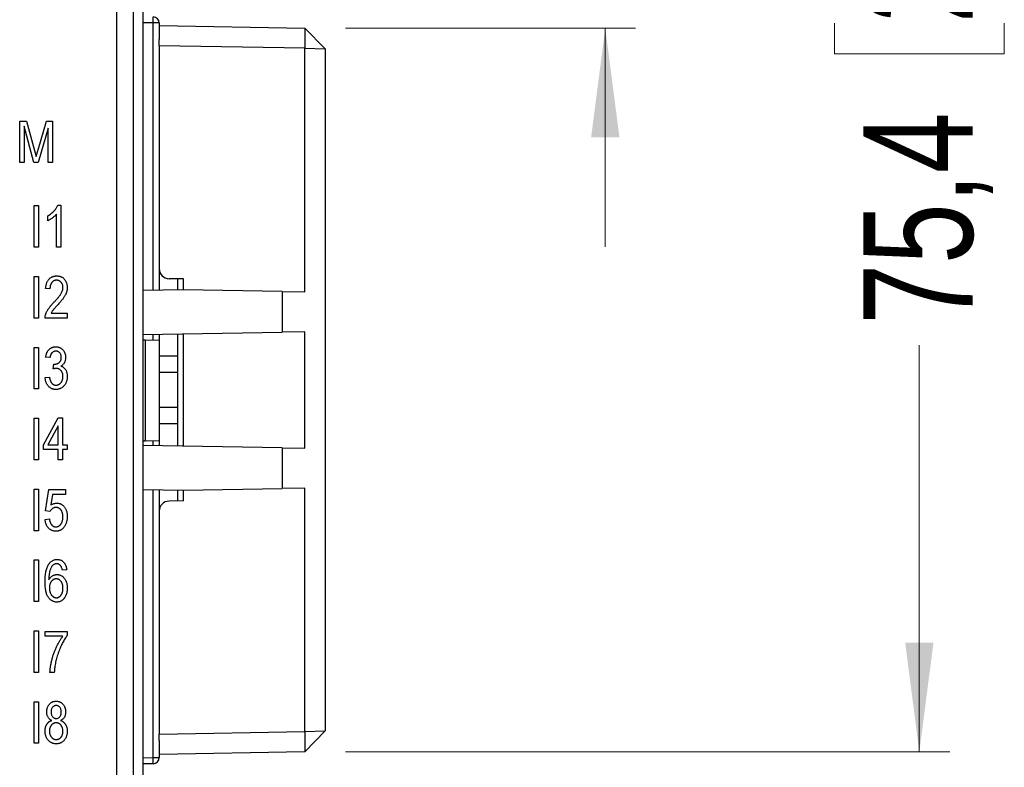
# Model space of a CAD drawing. Header units: millimetres. Extents: x 0 to 840, y 0 to 594.
# Tile 46 of 77: x 387 to 436, y 285 to 322. Entities that reach past the tile are written whole.
import ezdxf

# ---------------------------------------------------------------- set-up
doc = ezdxf.new("R2010")
doc.units = ezdxf.units.MM
doc.header["$LTSCALE"] = 2
doc.linetypes.add('SLD-Sólida', pattern=[0])
doc.styles.add('SLDTEXTSTYLE2', font='ARIALN.TTF', dxfattribs={"width": 0.87})
doc.dimstyles.new('SLDDIMSTYLE0', dxfattribs={"dimtxt": 5.4, "dimasz": 5.4, "dimexe": 0, "dimexo": 0.0625, "dimgap": 1.35, "dimtad": 0, "dimdec": 1, "dimrnd": 1e-09, "dimzin": 12, "dimdsep": 46, "dimtxsty": 'SLDTEXTSTYLE2', "dimsah": 1, "dimcen": 0.09, "dimadec": 0, "dimazin": 3, "dimtfac": 1, "dimtdec": 3, "dimtofl": 0, "dimtmove": 0, "dimatfit": 3, "dimfxl": 1, "dimfrac": 2, "dimtolj": 1, "dimtzin": 12, "dimarcsym": 0})
doc.dimstyles.new('SLDDIMSTYLE1', dxfattribs={"dimtxt": 5.4, "dimasz": 5.4, "dimexe": 0, "dimexo": 0.0625, "dimgap": 1.35, "dimtad": 0, "dimdec": 1, "dimrnd": 1e-09, "dimzin": 12, "dimdsep": 46, "dimtxsty": 'SLDTEXTSTYLE2', "dimsah": 1, "dimcen": 0.09, "dimadec": 0, "dimazin": 3, "dimtfac": 1, "dimtdec": 3, "dimtmove": 0, "dimatfit": 0, "dimfxl": 1, "dimfrac": 2, "dimtolj": 1, "dimtzin": 12, "dimarcsym": 0})

# ---------------------------------------------------------------- blocks, each defined once
blk = doc.blocks.new('_D_2')
at = {"color": 7, "linetype": 'SLD-Sólida', "lineweight": 18}
for p, q in [((416.321, 361.253), (416.321, 372.053)), ((391.603, 361.253), (417.821, 361.253)), ((412.121, 354.982), (412.121, 356.504)), ((412.121, 356.504), (420.521, 356.504)), ((420.521, 356.504), (420.521, 354.982)), ((412.121, 339.757), (412.121, 338.236)), ((420.521, 338.236), (420.521, 339.757)), ((412.121, 338.236), (420.521, 338.236)), ((403.475, 321.644), (417.821, 321.644)), ((416.321, 321.644), (416.321, 310.844))]:
    blk.add_line(p, q, dxfattribs=at)
for points in [[(416.321, 361.253), (417.021, 366.653), (415.621, 366.653)], [(416.321, 321.644), (415.621, 316.244), (417.021, 316.244)]]:
    blk.add_solid(points, dxfattribs=at)
at = {"color": 7, "linetype": 'SLD-Sólida', "lineweight": 18, "char_height": 5.4, "attachment_point": 1, "rotation": 90, "style": 'SLDTEXTSTYLE2'}
for s, insert in [('1,559', (413.56, 339.757)), ('39,6', (413.56, 324.872))]:
    blk.add_mtext(s, dxfattribs=dict(at, insert=insert))
blk = doc.blocks.new('_D_3')
at = {"color": 7, "linetype": 'SLD-Sólida', "lineweight": 18}
for p, q in [((391.603, 361.253), (433.342, 361.253)), ((431.842, 361.253), (431.842, 341.165)), ((427.642, 337.108), (427.642, 338.63)), ((427.642, 338.63), (436.042, 338.63)), ((436.042, 338.63), (436.042, 337.108)), ((427.642, 321.883), (427.642, 320.362)), ((436.042, 320.362), (436.042, 321.883)), ((427.642, 320.362), (436.042, 320.362)), ((431.842, 285.896), (431.842, 305.984)), ((403.475, 285.896), (433.342, 285.896))]:
    blk.add_line(p, q, dxfattribs=at)
for points in [[(431.842, 361.253), (431.142, 355.853), (432.542, 355.853)], [(431.842, 285.896), (432.542, 291.296), (431.142, 291.296)]]:
    blk.add_solid(points, dxfattribs=at)
at = {"color": 7, "linetype": 'SLD-Sólida', "lineweight": 18, "char_height": 5.4, "attachment_point": 1, "rotation": 90, "style": 'SLDTEXTSTYLE2'}
for s, insert in [('2,967', (429.081, 321.883)), ('75,4', (429.081, 306.998))]:
    blk.add_mtext(s, dxfattribs=dict(at, insert=insert))

msp = doc.modelspace()

# ---------------------------------------------------------------- linework, layer by layer
at = {"color": 7, "linetype": 'SLD-Sólida', "lineweight": 25}
for p, q in [((392.174, 248.372), (392.174, 359.134)), ((393.474, 359.22), (393.474, 248.286)), ((392.999, 248.483), (392.999, 359.023)), ((393.98, 321.894), (393.474, 321.903)), ((394.274, 321.894), (393.98, 321.894)), ((394.274, 321.894), (394.274, 321.078)), ((394.274, 321.77), (401.475, 321.644)), ((401.475, 321.644), (401.475, 320.644)), ((401.475, 321.644), (402.474, 320.609)), ((394.274, 320.77), (394.274, 321.078)), ((401.475, 320.644), (394.274, 320.77)), ((394.274, 320.77), (394.274, 309.761)), ((401.475, 308.615), (401.475, 320.644)), ((401.475, 320.644), (402.474, 320.609)), ((402.474, 320.609), (402.474, 286.931)), ((387.38, 314.996), (387.38, 317.05)), ((387.38, 317.05), (387.714, 317.05)), ((387.714, 317.05), (388.114, 315.595)), ((388.287, 315.621), (388.706, 317.05)), ((388.706, 317.05), (389.008, 317.05)), ((389.008, 317.05), (389.008, 314.996)), ((388.083, 314.996), (387.594, 316.789)), ((387.594, 316.789), (387.594, 314.996)), ((388.794, 316.692), (388.301, 314.996)), ((388.794, 314.996), (388.794, 316.692)), ((388.114, 315.595), (388.194, 315.291)), ((387.594, 314.996), (387.38, 314.996)), ((388.301, 314.996), (388.083, 314.996)), ((389.008, 314.996), (388.794, 314.996)), ((389.272, 312.901), (389.41, 312.901)), ((389.41, 312.901), (389.41, 310.82)), ((388.103, 310.82), (388.103, 312.874)), ((388.103, 312.874), (388.316, 312.874)), ((388.316, 312.874), (388.316, 310.82)), ((389.197, 310.82), (389.197, 312.447)), ((388.77, 312.127), (388.77, 312.367)), ((388.316, 310.82), (388.103, 310.82)), ((389.41, 310.82), (389.197, 310.82)), ((394.274, 309.761), (394.274, 308.699)), ((394.277, 309.714), (394.274, 309.714)), ((388.103, 307.32), (388.103, 309.374)), ((388.103, 309.374), (388.316, 309.374)), ((388.316, 309.374), (388.316, 307.32)), ((395.474, 309.249), (394.766, 309.261)), ((395.188, 308.715), (395.188, 309.254)), ((395.474, 308.72), (395.474, 309.249)), ((388.877, 308.761), (388.663, 308.787)), ((395.474, 308.72), (393.474, 308.685)), ((400.345, 308.635), (395.474, 308.72)), ((400.345, 308.635), (400.345, 306.626)), ((400.345, 308.635), (401.475, 308.615)), ((388.93, 307.56), (389.731, 307.56)), ((389.731, 307.56), (389.731, 307.32)), ((388.316, 307.32), (388.103, 307.32)), ((389.731, 307.32), (388.637, 307.32)), ((393.474, 306.506), (400.345, 306.626)), ((401.475, 306.646), (400.345, 306.626)), ((401.475, 300.894), (401.475, 306.646)), ((393.474, 306.245), (393.584, 306.243)), ((393.584, 306.243), (393.584, 301.263)), ((393.584, 306.243), (394.274, 306.231)), ((394.274, 306.52), (394.274, 306.231)), ((394.274, 306.231), (394.274, 301.275)), ((395.188, 301.004), (395.188, 306.536)), ((395.474, 300.999), (395.474, 306.541)), ((388.103, 305.874), (388.316, 305.874)), ((388.103, 303.82), (388.103, 305.874)), ((388.316, 305.874), (388.316, 303.82)), ((388.877, 305.367), (388.663, 305.394)), ((395.188, 305.446), (394.274, 305.446)), ((389.037, 304.805), (389.064, 305.047)), ((389.064, 305.047), (389.096, 305.044)), ((395.188, 304.634), (394.274, 304.634)), ((388.637, 304.38), (388.85, 304.407)), ((388.316, 303.82), (388.103, 303.82)), ((395.188, 302.906), (394.274, 302.906)), ((388.103, 302.374), (388.316, 302.374)), ((388.103, 300.32), (388.103, 302.374)), ((388.316, 302.374), (388.316, 300.32)), ((388.557, 301.067), (389.289, 302.401)), ((389.289, 302.401), (389.49, 302.401)), ((389.49, 302.401), (389.49, 301.067)), ((389.277, 301.995), (388.767, 301.067)), ((389.277, 301.067), (389.277, 301.995)), ((395.188, 302.094), (394.274, 302.094)), ((393.474, 301.261), (393.584, 301.263)), ((393.584, 301.263), (394.274, 301.275)), ((394.274, 301.275), (394.274, 301.02)), ((388.557, 300.827), (388.557, 301.067)), ((389.277, 300.827), (388.557, 300.827)), ((388.767, 301.067), (389.277, 301.067)), ((389.277, 300.32), (389.277, 300.827)), ((389.49, 301.067), (389.731, 301.067)), ((389.731, 300.827), (389.49, 300.827)), ((389.49, 300.827), (389.49, 300.32)), ((389.731, 301.067), (389.731, 300.827)), ((400.345, 300.914), (393.474, 301.034)), ((400.345, 300.914), (400.345, 298.905)), ((400.345, 300.914), (401.475, 300.894)), ((388.316, 300.32), (388.103, 300.32)), ((389.49, 300.32), (389.277, 300.32)), ((388.103, 298.874), (388.316, 298.874)), ((388.103, 296.82), (388.103, 298.874)), ((388.316, 298.874), (388.316, 296.82)), ((388.663, 297.795), (388.823, 298.848)), ((388.823, 298.848), (389.651, 298.848)), ((389.651, 298.848), (389.651, 298.607)), ((393.474, 298.855), (395.474, 298.82)), ((394.274, 298.841), (394.274, 297.779)), ((395.188, 298.286), (395.188, 298.825)), ((395.474, 298.82), (400.345, 298.905)), ((395.474, 298.291), (395.474, 298.82)), ((401.475, 298.925), (400.345, 298.905)), ((401.475, 286.896), (401.475, 298.925)), ((389.002, 298.607), (388.925, 298.1)), ((389.651, 298.607), (389.002, 298.607)), ((394.277, 297.826), (394.274, 297.826)), ((395.474, 298.291), (394.766, 298.279)), ((388.637, 297.38), (388.85, 297.407)), ((388.877, 297.764), (388.663, 297.795)), ((394.274, 297.779), (394.274, 286.77)), ((388.316, 296.82), (388.103, 296.82)), ((388.103, 293.32), (388.103, 295.374)), ((388.103, 295.374), (388.316, 295.374)), ((388.316, 295.374), (388.316, 293.32)), ((389.704, 294.894), (389.49, 294.867)), ((388.316, 293.32), (388.103, 293.32)), ((388.103, 289.82), (388.103, 291.874)), ((388.103, 291.874), (388.316, 291.874)), ((388.316, 291.874), (388.316, 289.82)), ((388.637, 291.607), (388.637, 291.848)), ((388.637, 291.848), (389.731, 291.848)), ((389.517, 291.607), (388.637, 291.607)), ((389.731, 291.848), (389.731, 291.651)), ((388.316, 289.82), (388.103, 289.82)), ((389.09, 289.82), (388.877, 289.82)), ((388.103, 286.32), (388.103, 288.374)), ((388.103, 288.374), (388.316, 288.374)), ((388.316, 288.374), (388.316, 286.32)), ((394.274, 286.77), (401.475, 286.896)), ((394.274, 286.462), (394.274, 286.77)), ((401.475, 286.896), (402.474, 286.931)), ((401.475, 285.896), (402.474, 286.931)), ((401.475, 286.896), (401.475, 285.896)), ((388.316, 286.32), (388.103, 286.32)), ((394.274, 286.462), (394.274, 285.612)), ((401.475, 285.896), (394.274, 285.77)), ((393.474, 285.603), (393.98, 285.612)), ((393.98, 285.312), (393.474, 285.303)), ((393.98, 285.612), (394.274, 285.612))]:
    msp.add_line(p, q, dxfattribs=at)
at = {"color": 8, "linetype": 'SLD-Sólida', "lineweight": 25}
for p, q in [((393.98, 308.694), (393.98, 321.894)), ((393.98, 306.236), (393.98, 306.515)), ((393.98, 301.025), (393.98, 301.27)), ((393.98, 285.612), (393.98, 298.846))]:
    msp.add_line(p, q, dxfattribs=at)
at = {"color": 7, "linetype": 'SLD-Sólida', "lineweight": 25}
for centre, radius, start, end in [((389.681, 322.044), 4.301, 358.0017, 1.9983), ((393.974, 321.894), 0.3, 0, 89), ((394.774, 309.761), 0.5, 180, 269), ((394.774, 297.779), 0.5, 91, 180), ((389.681, 285.462), 4.301, 358.0017, 1.9983), ((393.974, 285.612), 0.3, 271, 0)]:
    msp.add_arc(centre, radius, start, end, dxfattribs=at)
for points, knots in [([(388.194, 315.291), (388.197, 315.301), (388.202, 315.322), (388.211, 315.355), (388.222, 315.392), (388.233, 315.431), (388.245, 315.474), (388.258, 315.52), (388.272, 315.569), (388.282, 315.603), (388.287, 315.621)], [0, 0, 0, 0, 0.090712, 0.190611, 0.302054, 0.420863, 0.551216, 0.690771, 0.840366, 1, 1, 1, 1]), ([(388.77, 312.367), (388.799, 312.385), (388.856, 312.419), (388.937, 312.479), (389.012, 312.544), (389.082, 312.614), (389.144, 312.685), (389.197, 312.758), (389.24, 312.828), (389.262, 312.877), (389.272, 312.901)], [0, 0, 0, 0, 0.135283, 0.269408, 0.403164, 0.536948, 0.665543, 0.785344, 0.896318, 1, 1, 1, 1]), ([(389.197, 312.447), (389.184, 312.432), (389.157, 312.401), (389.11, 312.356), (389.057, 312.311), (388.999, 312.266), (388.94, 312.224), (388.881, 312.186), (388.825, 312.153), (388.788, 312.136), (388.77, 312.127)], [0, 0, 0, 0, 0.111575, 0.231238, 0.361137, 0.499939, 0.639067, 0.769318, 0.889271, 1, 1, 1, 1]), ([(388.663, 308.787), (388.665, 308.812), (388.67, 308.86), (388.681, 308.93), (388.696, 308.994), (388.715, 309.054), (388.738, 309.109), (388.764, 309.16), (388.795, 309.206), (388.829, 309.247), (388.867, 309.284), (388.907, 309.315), (388.951, 309.342), (388.997, 309.364), (389.046, 309.38), (389.098, 309.392), (389.154, 309.4), (389.191, 309.4), (389.21, 309.401)], [0, 0, 0, 0, 0.081001, 0.157146, 0.229294, 0.297168, 0.361911, 0.423675, 0.483447, 0.541301, 0.597661, 0.653174, 0.708077, 0.763574, 0.819556, 0.877653, 0.937461, 1, 1, 1, 1]), ([(389.202, 309.188), (389.191, 309.187), (389.168, 309.187), (389.135, 309.181), (389.103, 309.173), (389.072, 309.161), (389.044, 309.145), (389.017, 309.126), (388.991, 309.103), (388.968, 309.077), (388.946, 309.049), (388.928, 309.016), (388.912, 308.981), (388.899, 308.942), (388.889, 308.901), (388.882, 308.857), (388.877, 308.81), (388.877, 308.777), (388.877, 308.761)], [0, 0, 0, 0, 0.05805, 0.113316, 0.167564, 0.221145, 0.274583, 0.329551, 0.384812, 0.442948, 0.503142, 0.56436, 0.628001, 0.695016, 0.764663, 0.838769, 0.91714, 1, 1, 1, 1]), ([(389.517, 308.829), (389.517, 308.842), (389.517, 308.868), (389.512, 308.904), (389.505, 308.94), (389.495, 308.973), (389.482, 309.005), (389.466, 309.034), (389.448, 309.062), (389.427, 309.088), (389.403, 309.111), (389.379, 309.132), (389.353, 309.149), (389.325, 309.163), (389.296, 309.174), (389.266, 309.182), (389.235, 309.186), (389.213, 309.187), (389.202, 309.188)], [0, 0, 0, 0, 0.072764, 0.142117, 0.209137, 0.274452, 0.33762, 0.400595, 0.463278, 0.526058, 0.587989, 0.647965, 0.706745, 0.763751, 0.821413, 0.879645, 0.938923, 1, 1, 1, 1]), ([(389.21, 309.401), (389.231, 309.4), (389.271, 309.399), (389.33, 309.391), (389.385, 309.378), (389.436, 309.358), (389.483, 309.333), (389.526, 309.303), (389.565, 309.267), (389.6, 309.226), (389.63, 309.181), (389.657, 309.135), (389.68, 309.087), (389.698, 309.037), (389.713, 308.986), (389.723, 308.934), (389.729, 308.88), (389.73, 308.844), (389.731, 308.825)], [0, 0, 0, 0, 0.071332, 0.138896, 0.203499, 0.265574, 0.326111, 0.385817, 0.446392, 0.50848, 0.570694, 0.631967, 0.692927, 0.753152, 0.813387, 0.874726, 0.936831, 1, 1, 1, 1]), ([(389.058, 308.082), (389.08, 308.106), (389.124, 308.151), (389.186, 308.218), (389.242, 308.28), (389.291, 308.339), (389.335, 308.393), (389.372, 308.443), (389.404, 308.489), (389.437, 308.544), (389.468, 308.609), (389.496, 308.685), (389.514, 308.758), (389.516, 308.806), (389.517, 308.829)], [0, 0, 0, 0, 0.109368, 0.210579, 0.303981, 0.389005, 0.466604, 0.535982, 0.59819, 0.652344, 0.749539, 0.838845, 0.921753, 1, 1, 1, 1]), ([(389.731, 308.825), (389.73, 308.809), (389.73, 308.776), (389.725, 308.727), (389.717, 308.678), (389.706, 308.63), (389.692, 308.583), (389.674, 308.536), (389.654, 308.49), (389.63, 308.443), (389.602, 308.395), (389.568, 308.343), (389.528, 308.288), (389.483, 308.23), (389.432, 308.167), (389.376, 308.101), (389.314, 308.031), (389.27, 307.983), (389.247, 307.959)], [0, 0, 0, 0, 0.04878, 0.096924, 0.14508, 0.193382, 0.242119, 0.291123, 0.340831, 0.3914, 0.445573, 0.505908, 0.572535, 0.645298, 0.724252, 0.809704, 0.9017, 1, 1, 1, 1]), ([(388.637, 307.32), (388.637, 307.332), (388.636, 307.358), (388.64, 307.396), (388.647, 307.436), (388.656, 307.477), (388.669, 307.519), (388.684, 307.562), (388.702, 307.606), (388.724, 307.651), (388.749, 307.699), (388.779, 307.747), (388.814, 307.798), (388.854, 307.851), (388.898, 307.906), (388.947, 307.963), (389, 308.022), (389.038, 308.062), (389.058, 308.082)], [0, 0, 0, 0, 0.042012, 0.085118, 0.130086, 0.176968, 0.226148, 0.277233, 0.330805, 0.386554, 0.445862, 0.509987, 0.578863, 0.652893, 0.731915, 0.816009, 0.905245, 1, 1, 1, 1]), ([(389.247, 307.959), (389.233, 307.944), (389.206, 307.914), (389.167, 307.872), (389.132, 307.834), (389.101, 307.8), (389.073, 307.769), (389.051, 307.742), (389.031, 307.719), (389.003, 307.683), (388.967, 307.632), (388.942, 307.583), (388.93, 307.56)], [0, 0, 0, 0, 0.122743, 0.234571, 0.335442, 0.426558, 0.506172, 0.575525, 0.633926, 0.681503, 0.846198, 1, 1, 1, 1]), ([(388.663, 305.394), (388.667, 305.414), (388.674, 305.454), (388.688, 305.511), (388.705, 305.564), (388.725, 305.614), (388.749, 305.66), (388.775, 305.701), (388.804, 305.74), (388.837, 305.773), (388.872, 305.803), (388.909, 305.829), (388.947, 305.852), (388.988, 305.87), (389.03, 305.884), (389.074, 305.894), (389.119, 305.9), (389.15, 305.901), (389.166, 305.901)], [0, 0, 0, 0, 0.078747, 0.153611, 0.224555, 0.292118, 0.357112, 0.42008, 0.480971, 0.540611, 0.598886, 0.655979, 0.71229, 0.768079, 0.8246, 0.881725, 0.94001, 1, 1, 1, 1]), ([(389.172, 305.688), (389.153, 305.687), (389.117, 305.685), (389.065, 305.669), (389.018, 305.644), (388.983, 305.615), (388.958, 305.587), (388.941, 305.563), (388.926, 305.537), (388.912, 305.508), (388.9, 305.476), (388.891, 305.442), (388.882, 305.406), (388.879, 305.38), (388.877, 305.367)], [0, 0, 0, 0, 0.115734, 0.225973, 0.334917, 0.447545, 0.506491, 0.567342, 0.630662, 0.696948, 0.766329, 0.840138, 0.917504, 1, 1, 1, 1]), ([(389.166, 305.901), (389.183, 305.901), (389.215, 305.9), (389.263, 305.892), (389.309, 305.881), (389.353, 305.864), (389.395, 305.842), (389.435, 305.816), (389.474, 305.785), (389.51, 305.75), (389.543, 305.711), (389.572, 305.669), (389.596, 305.625), (389.616, 305.577), (389.631, 305.528), (389.643, 305.476), (389.65, 305.422), (389.65, 305.385), (389.651, 305.366)], [0, 0, 0, 0, 0.061712, 0.121409, 0.180197, 0.238392, 0.296532, 0.356004, 0.417154, 0.48015, 0.543746, 0.606672, 0.669503, 0.732412, 0.796461, 0.862189, 0.929514, 1, 1, 1, 1]), ([(389.437, 305.378), (389.436, 305.4), (389.434, 305.443), (389.42, 305.504), (389.396, 305.558), (389.362, 305.604), (389.321, 305.641), (389.275, 305.668), (389.225, 305.684), (389.19, 305.686), (389.172, 305.688)], [0, 0, 0, 0, 0.14604, 0.280663, 0.408536, 0.533651, 0.654898, 0.768623, 0.882163, 1, 1, 1, 1]), ([(389.096, 305.044), (389.108, 305.044), (389.132, 305.045), (389.168, 305.05), (389.201, 305.056), (389.233, 305.067), (389.263, 305.079), (389.292, 305.095), (389.318, 305.114), (389.343, 305.135), (389.365, 305.159), (389.384, 305.184), (389.4, 305.212), (389.414, 305.242), (389.424, 305.273), (389.432, 305.306), (389.436, 305.342), (389.437, 305.366), (389.437, 305.378)], [0, 0, 0, 0, 0.069034, 0.134708, 0.198869, 0.260653, 0.321422, 0.380756, 0.441406, 0.501863, 0.562201, 0.621428, 0.680857, 0.740524, 0.802546, 0.865358, 0.930936, 1, 1, 1, 1]), ([(389.651, 305.366), (389.65, 305.343), (389.649, 305.299), (389.636, 305.234), (389.618, 305.173), (389.591, 305.117), (389.557, 305.065), (389.517, 305.02), (389.472, 304.979), (389.437, 304.958), (389.419, 304.947)], [0, 0, 0, 0, 0.136236, 0.266067, 0.391205, 0.515128, 0.637286, 0.757217, 0.877148, 1, 1, 1, 1]), ([(389.184, 304.834), (389.174, 304.833), (389.151, 304.833), (389.116, 304.827), (389.077, 304.818), (389.051, 304.81), (389.037, 304.805)], [0, 0, 0, 0, 0.208161, 0.443743, 0.707986, 1, 1, 1, 1]), ([(389.517, 304.436), (389.517, 304.451), (389.516, 304.479), (389.512, 304.521), (389.505, 304.56), (389.493, 304.597), (389.48, 304.633), (389.464, 304.666), (389.444, 304.696), (389.421, 304.725), (389.397, 304.75), (389.371, 304.773), (389.343, 304.792), (389.314, 304.806), (389.283, 304.819), (389.252, 304.828), (389.218, 304.833), (389.196, 304.833), (389.184, 304.834)], [0, 0, 0, 0, 0.07554, 0.147073, 0.215878, 0.282534, 0.347156, 0.410814, 0.473231, 0.535655, 0.596665, 0.656316, 0.713743, 0.770331, 0.826133, 0.882817, 0.940262, 1, 1, 1, 1]), ([(389.419, 304.947), (389.435, 304.942), (389.467, 304.932), (389.51, 304.91), (389.55, 304.885), (389.586, 304.855), (389.617, 304.819), (389.645, 304.778), (389.67, 304.732), (389.692, 304.68), (389.709, 304.625), (389.722, 304.566), (389.729, 304.503), (389.73, 304.461), (389.731, 304.439)], [0, 0, 0, 0, 0.078753, 0.153872, 0.226545, 0.298294, 0.371325, 0.44778, 0.52961, 0.616214, 0.707285, 0.800774, 0.898107, 1, 1, 1, 1]), ([(389.169, 303.793), (389.151, 303.793), (389.117, 303.794), (389.066, 303.802), (389.018, 303.815), (388.971, 303.832), (388.926, 303.855), (388.884, 303.882), (388.843, 303.915), (388.805, 303.952), (388.771, 303.993), (388.739, 304.038), (388.711, 304.087), (388.689, 304.139), (388.67, 304.194), (388.654, 304.253), (388.643, 304.315), (388.639, 304.358), (388.637, 304.38)], [0, 0, 0, 0, 0.059951, 0.118091, 0.175035, 0.231273, 0.287811, 0.345551, 0.404039, 0.465206, 0.527275, 0.589376, 0.652806, 0.717275, 0.784159, 0.85298, 0.924948, 1, 1, 1, 1]), ([(388.85, 304.407), (388.853, 304.391), (388.858, 304.359), (388.869, 304.314), (388.88, 304.271), (388.894, 304.232), (388.908, 304.196), (388.924, 304.163), (388.942, 304.133), (388.962, 304.107), (388.983, 304.083), (389.005, 304.063), (389.029, 304.045), (389.055, 304.031), (389.082, 304.02), (389.111, 304.012), (389.141, 304.007), (389.162, 304.007), (389.172, 304.006)], [0, 0, 0, 0, 0.087015, 0.16956, 0.246923, 0.320217, 0.388752, 0.453783, 0.515052, 0.573662, 0.629076, 0.682899, 0.734725, 0.786273, 0.837947, 0.890063, 0.943825, 1, 1, 1, 1]), ([(389.731, 304.439), (389.73, 304.416), (389.729, 304.37), (389.721, 304.304), (389.708, 304.241), (389.691, 304.18), (389.667, 304.124), (389.639, 304.07), (389.605, 304.02), (389.566, 303.973), (389.524, 303.931), (389.479, 303.894), (389.432, 303.863), (389.384, 303.837), (389.333, 303.818), (389.28, 303.803), (389.225, 303.795), (389.188, 303.794), (389.169, 303.793)], [0, 0, 0, 0, 0.073007, 0.1425322, 0.2098778, 0.2755343, 0.3393869, 0.4027096, 0.4659616, 0.5295625, 0.5925832, 0.652772, 0.7114189, 0.7688822, 0.8255933, 0.8826098, 0.9405049, 1, 1, 1, 1]), ([(389.172, 304.006), (389.184, 304.007), (389.207, 304.007), (389.24, 304.014), (389.272, 304.022), (389.303, 304.036), (389.333, 304.053), (389.362, 304.073), (389.389, 304.098), (389.416, 304.126), (389.439, 304.157), (389.46, 304.19), (389.478, 304.226), (389.493, 304.263), (389.504, 304.304), (389.512, 304.346), (389.516, 304.39), (389.517, 304.421), (389.517, 304.436)], [0, 0, 0, 0, 0.056491, 0.111034, 0.165475, 0.220284, 0.276278, 0.333258, 0.393441, 0.455963, 0.519463, 0.583598, 0.648053, 0.713701, 0.781496, 0.851363, 0.923811, 1, 1, 1, 1]), ([(389.17, 297.967), (389.155, 297.966), (389.126, 297.965), (389.082, 297.955), (389.04, 297.938), (389, 297.914), (388.963, 297.885), (388.93, 297.85), (388.9, 297.81), (388.885, 297.78), (388.877, 297.764)], [0, 0, 0, 0, 0.117909, 0.235217, 0.353652, 0.476927, 0.604079, 0.731177, 0.862962, 1, 1, 1, 1]), ([(388.925, 298.1), (388.949, 298.112), (388.997, 298.137), (389.072, 298.162), (389.15, 298.178), (389.203, 298.18), (389.229, 298.181)], [0, 0, 0, 0, 0.254393, 0.502224, 0.750505, 1, 1, 1, 1]), ([(389.517, 297.508), (389.517, 297.525), (389.516, 297.56), (389.511, 297.61), (389.504, 297.657), (389.493, 297.701), (389.479, 297.742), (389.463, 297.78), (389.442, 297.815), (389.419, 297.847), (389.394, 297.875), (389.366, 297.899), (389.338, 297.92), (389.307, 297.938), (389.275, 297.951), (389.242, 297.96), (389.206, 297.966), (389.182, 297.967), (389.17, 297.967)], [0, 0, 0, 0, 0.082006, 0.159777, 0.233626, 0.303439, 0.370386, 0.43454, 0.49642, 0.557348, 0.616305, 0.672528, 0.727523, 0.781559, 0.834533, 0.888255, 0.943114, 1, 1, 1, 1]), ([(389.229, 298.181), (389.246, 298.18), (389.279, 298.179), (389.327, 298.17), (389.374, 298.156), (389.419, 298.137), (389.462, 298.111), (389.505, 298.08), (389.544, 298.044), (389.582, 298.002), (389.617, 297.955), (389.648, 297.905), (389.673, 297.85), (389.694, 297.791), (389.711, 297.729), (389.722, 297.662), (389.729, 297.592), (389.73, 297.544), (389.731, 297.519)], [0, 0, 0, 0, 0.053806, 0.106938, 0.159207, 0.211958, 0.266379, 0.322264, 0.380409, 0.442075, 0.505267, 0.569053, 0.634279, 0.70138, 0.771015, 0.843888, 0.920061, 1, 1, 1, 1]), ([(389.167, 296.793), (389.149, 296.793), (389.114, 296.795), (389.064, 296.801), (389.015, 296.814), (388.968, 296.831), (388.924, 296.853), (388.882, 296.88), (388.842, 296.912), (388.804, 296.949), (388.769, 296.989), (388.738, 297.034), (388.711, 297.082), (388.688, 297.135), (388.669, 297.191), (388.654, 297.25), (388.643, 297.314), (388.639, 297.358), (388.637, 297.38)], [0, 0, 0, 0, 0.059918, 0.117958, 0.174871, 0.230915, 0.287209, 0.344005, 0.402165, 0.462295, 0.523606, 0.585011, 0.648172, 0.713041, 0.780185, 0.849769, 0.923099, 1, 1, 1, 1]), ([(388.85, 297.407), (388.852, 297.39), (388.856, 297.359), (388.866, 297.313), (388.876, 297.27), (388.889, 297.231), (388.904, 297.195), (388.921, 297.162), (388.94, 297.132), (388.961, 297.106), (388.983, 297.082), (389.007, 297.062), (389.031, 297.045), (389.056, 297.031), (389.082, 297.02), (389.109, 297.012), (389.136, 297.007), (389.155, 297.007), (389.164, 297.006)], [0, 0, 0, 0, 0.08822, 0.171926, 0.25047, 0.324327, 0.393894, 0.460309, 0.523033, 0.583048, 0.640582, 0.695617, 0.74801, 0.799469, 0.849636, 0.899244, 0.949172, 1, 1, 1, 1]), ([(389.164, 297.006), (389.176, 297.007), (389.2, 297.008), (389.234, 297.014), (389.267, 297.025), (389.299, 297.039), (389.33, 297.059), (389.359, 297.082), (389.387, 297.11), (389.414, 297.141), (389.438, 297.175), (389.459, 297.214), (389.477, 297.256), (389.492, 297.3), (389.504, 297.348), (389.511, 297.398), (389.516, 297.452), (389.517, 297.489), (389.517, 297.508)], [0, 0, 0, 0, 0.052097, 0.1031, 0.153798, 0.204993, 0.257785, 0.312253, 0.369796, 0.43012, 0.492926, 0.556992, 0.623031, 0.69133, 0.763154, 0.838094, 0.916753, 1, 1, 1, 1]), ([(389.731, 297.519), (389.73, 297.495), (389.729, 297.447), (389.722, 297.376), (389.71, 297.307), (389.693, 297.242), (389.672, 297.179), (389.646, 297.119), (389.614, 297.061), (389.579, 297.007), (389.539, 296.957), (389.496, 296.913), (389.449, 296.876), (389.399, 296.845), (389.346, 296.822), (389.289, 296.805), (389.229, 296.795), (389.188, 296.794), (389.167, 296.793)], [0, 0, 0, 0, 0.071531, 0.140927, 0.208176, 0.273985, 0.338338, 0.402182, 0.46598, 0.529633, 0.592054, 0.651509, 0.709616, 0.766112, 0.82249, 0.879682, 0.938579, 1, 1, 1, 1]), ([(388.637, 294.294), (388.637, 294.342), (388.638, 294.435), (388.646, 294.568), (388.658, 294.691), (388.677, 294.804), (388.7, 294.905), (388.729, 294.996), (388.762, 295.077), (388.802, 295.146), (388.845, 295.206), (388.891, 295.258), (388.941, 295.302), (388.993, 295.339), (389.048, 295.366), (389.107, 295.387), (389.168, 295.398), (389.21, 295.4), (389.232, 295.401)], [0, 0, 0, 0, 0.103062, 0.198532, 0.286873, 0.367757, 0.442092, 0.509908, 0.57197, 0.628525, 0.681186, 0.73033, 0.777371, 0.822314, 0.866266, 0.910062, 0.954336, 1, 1, 1, 1]), ([(389.232, 295.401), (389.247, 295.401), (389.277, 295.4), (389.322, 295.394), (389.365, 295.383), (389.406, 295.369), (389.445, 295.351), (389.481, 295.328), (389.517, 295.302), (389.55, 295.272), (389.58, 295.237), (389.607, 295.199), (389.631, 295.157), (389.652, 295.111), (389.67, 295.062), (389.685, 295.009), (389.697, 294.953), (389.701, 294.914), (389.704, 294.894)], [0, 0, 0, 0, 0.0603294, 0.118921, 0.1759419, 0.2317505, 0.2873818, 0.3434407, 0.4004512, 0.4588539, 0.5184631, 0.5796248, 0.6423922, 0.707011, 0.7752014, 0.8462043, 0.9210636, 1, 1, 1, 1]), ([(388.916, 294.963), (388.909, 294.946), (388.893, 294.911), (388.874, 294.853), (388.858, 294.79), (388.845, 294.721), (388.834, 294.646), (388.827, 294.566), (388.822, 294.48), (388.822, 294.421), (388.821, 294.39)], [0, 0, 0, 0, 0.095435, 0.198412, 0.30954, 0.429304, 0.55809, 0.695502, 0.84321, 1, 1, 1, 1]), ([(389.205, 295.188), (389.191, 295.187), (389.162, 295.186), (389.119, 295.174), (389.079, 295.157), (389.042, 295.132), (389.007, 295.099), (388.973, 295.061), (388.943, 295.014), (388.925, 294.98), (388.916, 294.963)], [0, 0, 0, 0, 0.11335, 0.224569, 0.336375, 0.451314, 0.573247, 0.703777, 0.845882, 1, 1, 1, 1]), ([(389.404, 295.09), (389.397, 295.098), (389.383, 295.113), (389.361, 295.133), (389.338, 295.15), (389.313, 295.164), (389.288, 295.174), (389.261, 295.182), (389.234, 295.186), (389.215, 295.187), (389.205, 295.188)], [0, 0, 0, 0, 0.136882, 0.266157, 0.390266, 0.513635, 0.632255, 0.753583, 0.87569, 1, 1, 1, 1]), ([(389.49, 294.867), (389.486, 294.892), (389.476, 294.937), (389.456, 294.999), (389.434, 295.05), (389.413, 295.078), (389.404, 295.09)], [0, 0, 0, 0, 0.307553, 0.575906, 0.804303, 1, 1, 1, 1]), ([(388.821, 294.39), (388.833, 294.411), (388.857, 294.451), (388.901, 294.504), (388.948, 294.551), (389, 294.588), (389.055, 294.617), (389.112, 294.638), (389.171, 294.651), (389.21, 294.653), (389.23, 294.654)], [0, 0, 0, 0, 0.140969, 0.274299, 0.402317, 0.52791, 0.649018, 0.767167, 0.883115, 1, 1, 1, 1]), ([(389.187, 294.44), (389.176, 294.44), (389.154, 294.44), (389.122, 294.433), (389.09, 294.424), (389.06, 294.411), (389.031, 294.394), (389.003, 294.373), (388.976, 294.349), (388.95, 294.321), (388.927, 294.29), (388.906, 294.256), (388.889, 294.219), (388.874, 294.18), (388.864, 294.138), (388.856, 294.094), (388.851, 294.047), (388.85, 294.015), (388.85, 293.998)], [0, 0, 0, 0, 0.0539534, 0.1066691, 0.1586699, 0.2123578, 0.2660795, 0.3219904, 0.3801681, 0.4416557, 0.5051079, 0.5688739, 0.6342664, 0.7011983, 0.7707954, 0.8439956, 0.9197991, 1, 1, 1, 1]), ([(389.517, 293.983), (389.517, 294), (389.516, 294.034), (389.512, 294.085), (389.505, 294.131), (389.494, 294.175), (389.481, 294.216), (389.464, 294.254), (389.444, 294.289), (389.422, 294.32), (389.397, 294.348), (389.372, 294.373), (389.344, 294.393), (389.315, 294.411), (389.285, 294.424), (389.254, 294.434), (389.221, 294.439), (389.198, 294.44), (389.187, 294.44)], [0, 0, 0, 0, 0.0840163, 0.1629785, 0.238638, 0.309521, 0.3776874, 0.442544, 0.5056132, 0.5672591, 0.6262892, 0.6828803, 0.737233, 0.7903037, 0.8415299, 0.8934007, 0.9463394, 1, 1, 1, 1]), ([(389.23, 294.654), (389.247, 294.653), (389.28, 294.652), (389.328, 294.644), (389.374, 294.629), (389.419, 294.61), (389.462, 294.584), (389.504, 294.552), (389.544, 294.515), (389.582, 294.474), (389.617, 294.427), (389.647, 294.375), (389.673, 294.321), (389.694, 294.262), (389.711, 294.199), (389.723, 294.133), (389.729, 294.063), (389.73, 294.015), (389.731, 293.99)], [0, 0, 0, 0, 0.053772, 0.105982, 0.158349, 0.211067, 0.265065, 0.321452, 0.379865, 0.441493, 0.505007, 0.569139, 0.634516, 0.701575, 0.771603, 0.843986, 0.920111, 1, 1, 1, 1]), ([(389.212, 293.293), (389.192, 293.294), (389.152, 293.295), (389.093, 293.306), (389.036, 293.324), (388.983, 293.35), (388.932, 293.382), (388.885, 293.423), (388.84, 293.47), (388.797, 293.524), (388.759, 293.588), (388.726, 293.66), (388.698, 293.743), (388.675, 293.834), (388.658, 293.936), (388.645, 294.047), (388.638, 294.167), (388.637, 294.251), (388.637, 294.294)], [0, 0, 0, 0, 0.047549, 0.093521, 0.138956, 0.184305, 0.230783, 0.278901, 0.32891, 0.382059, 0.438703, 0.500239, 0.567114, 0.640328, 0.719627, 0.806087, 0.899251, 1, 1, 1, 1]), ([(388.85, 293.998), (388.85, 293.98), (388.851, 293.945), (388.856, 293.893), (388.864, 293.844), (388.875, 293.798), (388.891, 293.755), (388.909, 293.714), (388.93, 293.676), (388.955, 293.641), (388.982, 293.61), (389.01, 293.582), (389.039, 293.559), (389.069, 293.54), (389.101, 293.524), (389.133, 293.514), (389.167, 293.508), (389.19, 293.507), (389.201, 293.506)], [0, 0, 0, 0, 0.081009, 0.157983, 0.231914, 0.303067, 0.371026, 0.437368, 0.502342, 0.566637, 0.628926, 0.687068, 0.742418, 0.795301, 0.847118, 0.898135, 0.948831, 1, 1, 1, 1]), ([(389.201, 293.506), (389.211, 293.507), (389.232, 293.508), (389.261, 293.514), (389.29, 293.524), (389.318, 293.538), (389.345, 293.556), (389.372, 293.578), (389.397, 293.604), (389.422, 293.634), (389.444, 293.667), (389.464, 293.703), (389.481, 293.742), (389.494, 293.785), (389.505, 293.83), (389.512, 293.878), (389.516, 293.929), (389.517, 293.965), (389.517, 293.983)], [0, 0, 0, 0, 0.048283, 0.096035, 0.143619, 0.192901, 0.244328, 0.298654, 0.356047, 0.416962, 0.480652, 0.545322, 0.612731, 0.682642, 0.755944, 0.833404, 0.914177, 1, 1, 1, 1]), ([(389.731, 293.99), (389.73, 293.957), (389.728, 293.891), (389.714, 293.795), (389.691, 293.705), (389.664, 293.633), (389.638, 293.579), (389.618, 293.541), (389.596, 293.506), (389.573, 293.474), (389.549, 293.444), (389.523, 293.418), (389.496, 293.394), (389.459, 293.366), (389.409, 293.336), (389.346, 293.311), (389.28, 293.296), (389.235, 293.294), (389.212, 293.293)], [0, 0, 0, 0, 0.103592, 0.202926, 0.299558, 0.394384, 0.440673, 0.484858, 0.52709, 0.568243, 0.60744, 0.645861, 0.682815, 0.719465, 0.790975, 0.860075, 0.929527, 1, 1, 1, 1]), ([(388.877, 289.82), (388.877, 289.842), (388.879, 289.886), (388.883, 289.955), (388.891, 290.026), (388.901, 290.1), (388.914, 290.177), (388.928, 290.256), (388.946, 290.338), (388.973, 290.451), (389.011, 290.592), (389.065, 290.758), (389.127, 290.92), (389.197, 291.076), (389.271, 291.225), (389.35, 291.363), (389.43, 291.491), (389.489, 291.569), (389.517, 291.607)], [0, 0, 0, 0, 0.034223, 0.069799, 0.107016, 0.145677, 0.186029, 0.227845, 0.271443, 0.316592, 0.408111, 0.498529, 0.588691, 0.678224, 0.765341, 0.847733, 0.925971, 1, 1, 1, 1]), ([(389.731, 291.651), (389.71, 291.624), (389.669, 291.569), (389.611, 291.48), (389.555, 291.386), (389.5, 291.286), (389.448, 291.18), (389.398, 291.068), (389.349, 290.95), (389.302, 290.827), (389.258, 290.701), (389.22, 290.574), (389.186, 290.448), (389.157, 290.322), (389.132, 290.196), (389.113, 290.07), (389.099, 289.945), (389.093, 289.861), (389.09, 289.82)], [0, 0, 0, 0, 0.051766, 0.105368, 0.161214, 0.219219, 0.279368, 0.341942, 0.406906, 0.474318, 0.542547, 0.609989, 0.676524, 0.742496, 0.807525, 0.872121, 0.936171, 1, 1, 1, 1]), ([(388.717, 287.87), (388.717, 287.889), (388.718, 287.927), (388.724, 287.981), (388.735, 288.034), (388.749, 288.083), (388.768, 288.13), (388.791, 288.174), (388.817, 288.215), (388.849, 288.253), (388.882, 288.288), (388.919, 288.318), (388.957, 288.344), (388.998, 288.365), (389.041, 288.381), (389.086, 288.393), (389.133, 288.399), (389.165, 288.4), (389.182, 288.401)], [0, 0, 0, 0, 0.072859, 0.142428, 0.209686, 0.274478, 0.337673, 0.400213, 0.462411, 0.525038, 0.586597, 0.646181, 0.704422, 0.762, 0.819617, 0.877972, 0.938188, 1, 1, 1, 1]), ([(389.182, 288.188), (389.166, 288.187), (389.132, 288.185), (389.085, 288.167), (389.041, 288.138), (389.003, 288.099), (388.971, 288.052), (388.947, 287.998), (388.932, 287.939), (388.931, 287.897), (388.93, 287.876)], [0, 0, 0, 0, 0.113055, 0.223568, 0.337873, 0.461062, 0.590442, 0.720447, 0.855389, 1, 1, 1, 1]), ([(389.182, 288.401), (389.198, 288.4), (389.23, 288.399), (389.278, 288.392), (389.323, 288.381), (389.367, 288.364), (389.408, 288.343), (389.447, 288.317), (389.484, 288.286), (389.518, 288.251), (389.549, 288.212), (389.576, 288.17), (389.599, 288.125), (389.618, 288.078), (389.633, 288.027), (389.643, 287.974), (389.649, 287.919), (389.65, 287.881), (389.651, 287.861)], [0, 0, 0, 0, 0.061559, 0.121611, 0.179741, 0.237123, 0.294683, 0.352917, 0.412489, 0.474386, 0.53704, 0.59918, 0.661862, 0.725233, 0.79036, 0.857798, 0.927532, 1, 1, 1, 1]), ([(389.437, 287.862), (389.436, 287.885), (389.435, 287.929), (389.42, 287.992), (389.397, 288.048), (389.364, 288.097), (389.324, 288.137), (389.28, 288.166), (389.233, 288.184), (389.199, 288.186), (389.182, 288.188)], [0, 0, 0, 0, 0.149314, 0.288146, 0.419593, 0.547837, 0.669882, 0.782759, 0.890251, 1, 1, 1, 1]), ([(388.966, 287.447), (388.947, 287.457), (388.908, 287.476), (388.857, 287.514), (388.814, 287.558), (388.778, 287.608), (388.75, 287.664), (388.731, 287.727), (388.718, 287.796), (388.717, 287.845), (388.717, 287.87)], [0, 0, 0, 0, 0.126064, 0.245952, 0.362221, 0.478943, 0.598521, 0.723223, 0.856152, 1, 1, 1, 1]), ([(388.93, 287.876), (388.931, 287.852), (388.932, 287.806), (388.946, 287.741), (388.97, 287.685), (389.002, 287.636), (389.04, 287.596), (389.085, 287.568), (389.133, 287.55), (389.167, 287.548), (389.185, 287.547)], [0, 0, 0, 0, 0.1539803, 0.2946296, 0.4251357, 0.5502495, 0.6690738, 0.7802441, 0.8879614, 1, 1, 1, 1]), ([(389.185, 287.547), (389.202, 287.548), (389.235, 287.55), (389.283, 287.568), (389.327, 287.596), (389.365, 287.635), (389.397, 287.682), (389.421, 287.736), (389.435, 287.797), (389.436, 287.84), (389.437, 287.862)], [0, 0, 0, 0, 0.113059, 0.222672, 0.33632, 0.457852, 0.584887, 0.714685, 0.851932, 1, 1, 1, 1]), ([(389.651, 287.861), (389.65, 287.837), (389.649, 287.791), (389.637, 287.724), (389.618, 287.663), (389.591, 287.608), (389.556, 287.558), (389.512, 287.515), (389.462, 287.476), (389.423, 287.457), (389.403, 287.447)], [0, 0, 0, 0, 0.140756, 0.271135, 0.394737, 0.513201, 0.629757, 0.748688, 0.870567, 1, 1, 1, 1]), ([(388.637, 286.923), (388.637, 286.94), (388.637, 286.973), (388.641, 287.022), (388.649, 287.068), (388.657, 287.112), (388.67, 287.153), (388.685, 287.193), (388.703, 287.23), (388.723, 287.265), (388.747, 287.297), (388.771, 287.327), (388.799, 287.354), (388.828, 287.378), (388.859, 287.4), (388.893, 287.418), (388.929, 287.434), (388.954, 287.443), (388.966, 287.447)], [0, 0, 0, 0, 0.075669, 0.148457, 0.21866, 0.285728, 0.350399, 0.413912, 0.475705, 0.535962, 0.595119, 0.653233, 0.710261, 0.767093, 0.824148, 0.882076, 0.940284, 1, 1, 1, 1]), ([(389.179, 287.334), (389.168, 287.333), (389.146, 287.333), (389.113, 287.327), (389.082, 287.318), (389.052, 287.305), (389.023, 287.289), (388.996, 287.27), (388.97, 287.246), (388.945, 287.22), (388.923, 287.19), (388.903, 287.158), (388.887, 287.124), (388.873, 287.088), (388.863, 287.05), (388.855, 287.01), (388.851, 286.968), (388.85, 286.939), (388.85, 286.924)], [0, 0, 0, 0, 0.057718, 0.113997, 0.168941, 0.224454, 0.279894, 0.33756, 0.39702, 0.458971, 0.522456, 0.586053, 0.650035, 0.715593, 0.782758, 0.852272, 0.924506, 1, 1, 1, 1]), ([(389.517, 286.916), (389.517, 286.931), (389.516, 286.961), (389.511, 287.005), (389.504, 287.046), (389.493, 287.085), (389.479, 287.122), (389.462, 287.157), (389.442, 287.189), (389.419, 287.219), (389.393, 287.246), (389.366, 287.269), (389.339, 287.29), (389.309, 287.305), (389.278, 287.318), (389.247, 287.327), (389.213, 287.333), (389.191, 287.333), (389.179, 287.334)], [0, 0, 0, 0, 0.0765828, 0.1500361, 0.2200443, 0.2874206, 0.3528097, 0.4172181, 0.4803473, 0.5438093, 0.605323, 0.6644902, 0.7218334, 0.7778616, 0.8321299, 0.8871776, 0.9428809, 1, 1, 1, 1]), ([(389.403, 287.447), (389.416, 287.442), (389.442, 287.432), (389.478, 287.412), (389.512, 287.392), (389.543, 287.368), (389.573, 287.343), (389.599, 287.315), (389.624, 287.284), (389.646, 287.252), (389.667, 287.217), (389.684, 287.18), (389.698, 287.141), (389.71, 287.1), (389.719, 287.057), (389.726, 287.012), (389.73, 286.965), (389.73, 286.933), (389.731, 286.916)], [0, 0, 0, 0, 0.062416, 0.123043, 0.182501, 0.241467, 0.299463, 0.357338, 0.415967, 0.475224, 0.535113, 0.59632, 0.658388, 0.722051, 0.787838, 0.856034, 0.92627, 1, 1, 1, 1]), ([(389.185, 286.293), (389.166, 286.294), (389.128, 286.295), (389.072, 286.303), (389.02, 286.317), (388.969, 286.335), (388.921, 286.36), (388.876, 286.391), (388.833, 286.426), (388.793, 286.466), (388.756, 286.511), (388.724, 286.56), (388.697, 286.612), (388.675, 286.668), (388.658, 286.727), (388.645, 286.789), (388.638, 286.855), (388.637, 286.9), (388.637, 286.923)], [0, 0, 0, 0, 0.061556, 0.120966, 0.178991, 0.236084, 0.293664, 0.351488, 0.410698, 0.472125, 0.534187, 0.596583, 0.658748, 0.722528, 0.787944, 0.855653, 0.926446, 1, 1, 1, 1]), ([(388.85, 286.924), (388.85, 286.909), (388.851, 286.879), (388.856, 286.835), (388.863, 286.794), (388.874, 286.755), (388.888, 286.718), (388.905, 286.683), (388.925, 286.651), (388.948, 286.621), (388.973, 286.594), (389, 286.571), (389.028, 286.551), (389.056, 286.535), (389.087, 286.522), (389.119, 286.513), (389.151, 286.507), (389.174, 286.507), (389.185, 286.506)], [0, 0, 0, 0, 0.076892, 0.150642, 0.220934, 0.288391, 0.354293, 0.418655, 0.482039, 0.545208, 0.607002, 0.666408, 0.723009, 0.778376, 0.833509, 0.888109, 0.943348, 1, 1, 1, 1]), ([(389.731, 286.916), (389.73, 286.894), (389.729, 286.85), (389.721, 286.786), (389.71, 286.724), (389.693, 286.666), (389.67, 286.611), (389.643, 286.56), (389.611, 286.511), (389.575, 286.466), (389.535, 286.426), (389.492, 286.39), (389.447, 286.36), (389.399, 286.335), (389.348, 286.317), (389.296, 286.303), (389.241, 286.295), (389.204, 286.294), (389.185, 286.293)], [0, 0, 0, 0, 0.07249, 0.142252, 0.209226, 0.274431, 0.338014, 0.400608, 0.463005, 0.525687, 0.587727, 0.64718, 0.705582, 0.763337, 0.821001, 0.879169, 0.938728, 1, 1, 1, 1]), ([(389.185, 286.506), (389.196, 286.507), (389.219, 286.507), (389.252, 286.513), (389.283, 286.522), (389.314, 286.534), (389.343, 286.549), (389.37, 286.569), (389.396, 286.592), (389.421, 286.617), (389.443, 286.647), (389.463, 286.678), (389.48, 286.712), (389.494, 286.748), (389.504, 286.787), (389.512, 286.828), (389.516, 286.871), (389.517, 286.901), (389.517, 286.916)], [0, 0, 0, 0, 0.058077, 0.114016, 0.169794, 0.224704, 0.28009, 0.337001, 0.395163, 0.456708, 0.519249, 0.581862, 0.645768, 0.710931, 0.778373, 0.848859, 0.92284, 1, 1, 1, 1])]:
    msp.add_open_spline(points, degree=3, knots=knots, dxfattribs=at)

# ---------------------------------------------------------------- dimensions: what is measured, and where the dimension line sits
at = {"color": 7, "linetype": 'SLD-Sólida', "lineweight": 18}
for base, p2, dimstyle, picture, middle in [((416.321, 321.644), (401.475, 321.644), 'SLDDIMSTYLE1', '_D_2', (416.321, 341.449)), ((431.842, 285.896), (401.475, 285.896), 'SLDDIMSTYLE0', '_D_3', (431.842, 323.574))]:
    dim = msp.add_linear_dim(base=base, p1=(389.603, 361.253), p2=p2, angle=90, dimstyle=dimstyle, dxfattribs=at)
    dim.commit()
    dim.dimension.update_dxf_attribs({"geometry": picture, "text_midpoint": middle, "dimtype": 160})

doc.saveas('drawing.dxf')
